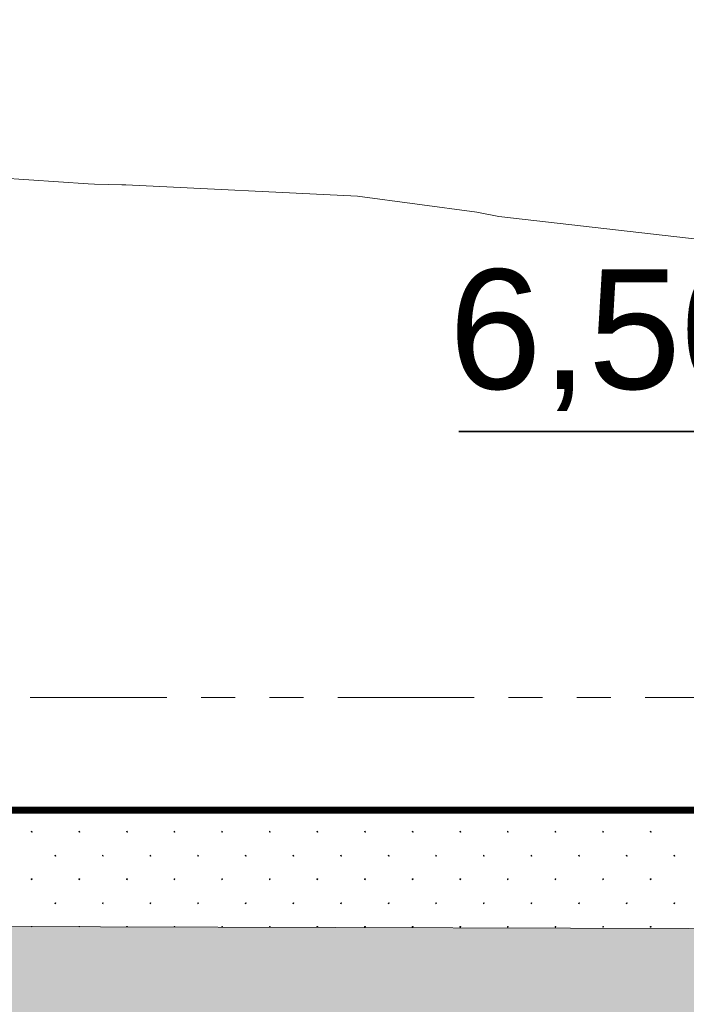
# Model space of a CAD drawing. Header units: millimetres. Extents: x 615418 to 955542, y 450519 to 646666.
# Tile 66 of 84: x 873513 to 883270, y 605265 to 619672. Entities that reach past the tile are written whole.
import ezdxf
from ezdxf.enums import TextEntityAlignment as Align

# ---------------------------------------------------------------- set-up
doc = ezdxf.new("R2010")
doc.units = ezdxf.units.MM
doc.linetypes.add('ACISOTGB', pattern=[9, 4, -1, 1, -1, 1, -1])
for name, color, linetype in [('00', 7, 'Continuous'), ('Bound', 7, 'Continuous'), ('C3D-Профиль', 7, 'Continuous'), ('Fill', 7, 'Continuous'), ('Бетон_условный', 7, 'Continuous'), ('отметки', 7, 'Continuous')]:
    doc.layers.add(name, color=color, linetype=linetype)
doc.layers.add('ИИ_ОФОРМЛЕНИЕ_015', color=7, linetype='Continuous', lineweight=15)
doc.styles.add('arial', font='arial.ttf')
doc.styles.get("Standard").update_dxf_attribs({"font": 'arial.ttf'})
doc.dimstyles.new('ISO-25', dxfattribs={"dimtxt": 2.5, "dimasz": 2.5, "dimexe": 1.25, "dimexo": 0.625, "dimtad": 1, "dimtxsty": 'Standard', "dimcen": 2.5, "dimadec": 0, "dimazin": 0, "dimtfac": 1, "dimtmove": 0, "dimatfit": 3, "dimfxl": 1, "dimarcsym": 0})

# ---------------------------------------------------------------- blocks, each defined once
blk = doc.blocks.new('_ArchTick')
at = {"color": 0, "linetype": 'ByBlock', "const_width": 0.15}
blk.add_lwpolyline([(-0.5, -0.5), (0.5, 0.5)], dxfattribs=at)
blk = doc.blocks.new('*D74')
at = {"color": 0, "lineweight": -2, "ltscale": 200, "transparency": 16777216}
for p, q in [((838627, 608418), (838627, 632948)), ((896767, 612168), (896767, 632948)), ((896767, 632323), (838627, 632323))]:
    blk.add_line(p, q, dxfattribs=at)
at = {"layer": 'Defpoints', "color": 0, "ltscale": 200, "transparency": 16777216}
for p in [(838627, 632323), (896767, 611856), (838627, 608106)]:
    blk.add_point(p, dxfattribs=at)
at = {"color": 0, "lineweight": -2, "ltscale": 200, "transparency": 16777216, "xscale": 1250, "yscale": 1250, "zscale": 1250, "rotation": 180}
blk.add_blockref('_ArchTick', (838627, 632323), dxfattribs=at)
at = {"color": 0, "lineweight": -2, "ltscale": 200, "transparency": 16777216, "xscale": 1250, "yscale": 1250, "zscale": 1250}
blk.add_blockref('_ArchTick', (896767, 632323), dxfattribs=at)
at = {"color": 0, "ltscale": 200, "transparency": 16777216, "insert": (867697, 633274), "char_height": 1250, "attachment_point": 5, "bg_fill": 3, "box_fill_scale": 1.1, "bg_fill_color": 256, "bg_fill_true_color": 13158600, "bg_fill_transparency": 0}
blk.add_mtext('5814', dxfattribs=at)
blk = doc.blocks.new('*U30')
at = {"color": 7, "lineweight": 25, "ltscale": 100}
blk.add_line((-9, 0), (0, 0), dxfattribs=at)
at = {"layer": '00', "color": 7, "lineweight": 35, "ltscale": 100}
for p, q in [((-6, 3.577), (-18.455, 3.577)), ((-6, 0), (-6, 3.577)), ((-9, 3), (-6, 0)), ((-6, 0), (-3, 3))]:
    blk.add_line(p, q, dxfattribs=at)
at = {"ltscale": 100, "style": 'arial', "flags": 8}
for tag, p in [('OTMETKA', (-9.233, 6.577)), ('OTMETKA_2', (-9.231, 0.577))]:
    blk.add_attdef(tag, text='', height=3.5, dxfattribs=at).set_placement(p, align=Align.MIDDLE_RIGHT)

msp = doc.modelspace()

# ---------------------------------------------------------------- hatches: boundary and pattern name
at = {"layer": 'Fill', "lineweight": 13}
h = msp.add_hatch(dxfattribs=at)
h.set_pattern_fill('GR30', color=256, scale=1500, pattern_type=2)
h.set_pattern_definition([(197.866148, (766950.019, 605597.732), (-1469.25, -489.3829239), [8.8168, -15942.6809]), (197.866148, (767197.519, 605845.232), (-1469.25, -489.3829239), [8.8168, -15942.6809]), (270, (767189.1, 605842.5), (489.75, 3e-14), [8.8168, -480.5661]), (270, (766941.6, 605595), (489.75, 3e-14), [8.8168, -480.5661]), (342.133852, (766941.694, 605586.242), (13713.0000001, -4404.4463148), [8.817, -15942.6807]), (342.133852, (767189.194, 605833.742), (13713.0000001, -4404.4463148), [8.817, -15942.6807]), (53.95219, (766949.944, 605583.392), (2448.75, 3425.680467), [8.817, -6649.238]), (53.95219, (767197.444, 605830.892), (2448.75, 3425.680467), [8.817, -6649.238]), (126.04781, (767202.694, 605838.092), (-1469.25, 1957.5316954), [8.8168, -6649.2382]), (126.04781, (766955.194, 605590.592), (-1469.25, 1957.5316954), [8.8168, -6649.2382])])
h.paths.add_polyline_path([(933579.3, 602648.5), (943944.1, 603034.7), (951843.6, 603295.4), (954042.3, 603379.5), (954989.5, 603415.7), (952542.3, 604231.5), (954042.3, 605231.5), (954042.3, 605512.1), (950535.1, 605748.2), (943944.1, 606214.7), (943496.9, 606250.4), (936616.8, 606252.6), (929736.7, 606258.9), (922856.7, 606269.1), (915976.6, 606282.8), (909096.5, 606299.3), (902216.5, 606317.9), (895336.4, 606337.9), (888456.3, 606358.3), (881576.2, 606378.3), (874696.2, 606397), (867816.1, 606413.5), (860936, 606427.2), (854055.9, 606437.4), (847475.8, 606438.8), (840295.8, 606445.8), (837106.8, 606445.8), (834117.9, 606445.8), (831128.9, 606445.9), (828139.9, 606445.9), (825151, 606445.9), (822162, 606445.9), (819173, 606445.9), (817678.5, 606445.9), (817678.5, 606445.8), (816922.4, 606485.4), (816175.6, 606517.7), (815428.8, 606549.5), (814681.9, 606581.4), (813935.1, 606613.2), (813188.3, 606645.1), (812441.5, 606675.7), (811694.6, 606706.2), (810947.8, 606736.8), (810200.9, 606767.4), (809454.1, 606795.8), (808707.2, 606824.3), (807960.3, 606852.8), (807213.4, 606881.3), (806466.5, 606907), (805719.6, 606932.7), (804972.7, 606958.5), (804225.8, 606984.2), (803478.8, 607006.5), (802731.8, 607028.9), (801984.8, 607051.2), (801237.9, 607073.6), (800490.8, 607092.2), (799743.8, 607110.7), (798996.7, 607129.3), (798249.7, 607147.8), (797502.6, 607162.3), (796755.5, 607176.8), (796008.4, 607191.3), (795161.3, 607205.8), (793411.4, 607124.1), (791761.5, 606882.5), (790111.6, 606491.6), (788461.7, 605968.4), (786811.8, 605335.8), (785161.9, 604621.6), (783512.1, 603856.8), (781862.2, 603074.9), (780450.5, 602420.5), (781424.5, 602419.5), (782398.6, 602418.6), (783372.6, 602417.6), (784346.7, 602416.6), (785320.7, 602415.6), (786294.8, 602414.7), (787268.8, 602413.7), (788242.9, 602412.7), (789217, 602411.7), (790191, 602410.7), (791165.1, 602409.8), (792139.1, 602408.8), (793113.2, 602407.8), (794087.2, 602406.8), (795230.8, 602406.8), (796008.2, 602381.8), (796755, 602357.8), (797501.9, 602333.8), (798248.8, 602309.8), (798995.4, 602279), (799742.1, 602248.3), (800488.8, 602217.5), (801235.5, 602186.8), (801982, 602149.8), (802728.5, 602112.7), (803475, 602075.7), (804221.5, 602038.7), (804967.9, 601996.1), (805714.3, 601953.5), (806460.6, 601910.9), (807207, 601868.3), (807953.2, 601821.1), (808699.4, 601773.9), (809445.7, 601726.7), (810191.9, 601679.5), (810938, 601628.8), (811684.2, 601578.2), (812430.3, 601527.5), (813176.5, 601476.9), (813922.6, 601424.1), (814668.6, 601371.4), (815414.7, 601318.6), (816160.8, 601265.8), (816906.9, 601212.3), (817678, 601145.9), (819173, 601145.9), (822162, 601145.9), (825151, 601145.9), (828139.9, 601145.9), (831128.9, 601145.9), (834117.9, 601145.9), (837106.8, 601145.8), (840295.8, 601145.8), (843649.5, 601143.8), (847475.8, 601145.8), (850356.8, 601128.3), (853710.5, 601115.5), (857064.2, 601100), (860417.9, 601082.4), (863771.6, 601063.7), (867125.2, 601044.5), (870478.9, 601025.7), (873832.6, 601008.2), (877186.3, 600992.6), (880540, 600979.8), (883893.6, 600970.2), (887247.3, 600964.3), (890601, 600962.3), (892119.9, 601012.4), (902484.8, 601398.7), (912849.6, 601812.2), (923214.4, 602235)])

# ---------------------------------------------------------------- linework, layer by layer
at = {"layer": 'Bound', "color": 7, "linetype": 'Continuous', "lineweight": 0, "flags": 128}
msp.add_lwpolyline([(943496.9, 606250.4), (936616.8, 606252.6), (929736.7, 606258.9), (922856.7, 606269.1), (915976.6, 606282.8), (909096.5, 606299.3), (902216.5, 606317.9), (895336.4, 606337.9), (888456.3, 606358.3), (881576.2, 606378.3), (874696.2, 606397), (867816.1, 606413.5), (860936, 606427.2), (854055.9, 606437.4), (847475.8, 606438.8)], dxfattribs=at)
at = {"layer": 'C3D-Профиль', "linetype": 'Continuous', "lineweight": 13, "flags": 128}
msp.add_lwpolyline([(873210, 617355.8), (874515.9, 617268), (874608.1, 617263.4), (875008.3, 617257.1), (875066.6, 617254.4), (878456.2, 617091.4), (880204.9, 616855.8), (880527.2, 616792.6), (884324.6, 616355.8), (885467.6, 616203.6), (888380.1, 615855.8), (889561, 615699.8), (891763.5, 615465.6), (892574.7, 615355.8), (896675.6, 614937.8)], dxfattribs=at)
at = {"layer": 'Fill', "linetype": 'Continuous', "lineweight": 13}
for p, q in [((873690.2, 607797.2), (873682.5, 607794.7)), ((873682.5, 607794.7), (873682.5, 607786.5)), ((873682.6, 607786.6), (873690.3, 607784.1)), ((873690.2, 607784), (873695, 607790.6)), ((873695.1, 607790.6), (873690.3, 607797.2)), ((874387.2, 607797.2), (874379.4, 607794.7)), ((874379.4, 607794.7), (874379.4, 607786.5)), ((874379.5, 607786.6), (874387.3, 607784.1)), ((874392, 607790.6), (874387.2, 607797.2)), ((874387.2, 607784), (874392, 607790.6)), ((875084.1, 607797.2), (875076.3, 607794.7)), ((875076.4, 607794.7), (875076.4, 607786.5)), ((875076.4, 607786.6), (875084.2, 607784.1)), ((875088.9, 607790.6), (875084.1, 607797.2)), ((875084.1, 607784), (875088.9, 607790.6)), ((875781, 607797.2), (875773.3, 607794.7)), ((875773.3, 607794.7), (875773.3, 607786.5)), ((875773.4, 607786.6), (875781.1, 607784.1)), ((875781, 607784), (875785.8, 607790.6)), ((875785.8, 607790.6), (875781.1, 607797.2)), ((876477.9, 607797.2), (876470.2, 607794.7)), ((876470.2, 607794.7), (876470.2, 607786.5)), ((876470.3, 607786.6), (876478, 607784.1)), ((876477.9, 607784), (876482.7, 607790.6)), ((876482.8, 607790.6), (876478, 607797.2)), ((877174.9, 607797.2), (877167.1, 607794.7)), ((877167.2, 607794.7), (877167.2, 607786.5)), ((877167.2, 607786.6), (877175, 607784.1)), ((877179.7, 607790.6), (877174.9, 607797.2)), ((877174.9, 607784), (877179.7, 607790.6)), ((877871.8, 607797.2), (877864.1, 607794.7)), ((877864.1, 607794.7), (877864.1, 607786.5)), ((877864.2, 607786.6), (877871.9, 607784.1)), ((877876.6, 607790.6), (877871.8, 607797.2)), ((877871.8, 607784), (877876.6, 607790.6)), ((878568.7, 607797.2), (878561, 607794.7)), ((878561, 607794.7), (878561, 607786.5)), ((878561.1, 607786.6), (878568.8, 607784.1)), ((878568.7, 607784), (878573.5, 607790.6)), ((878573.6, 607790.6), (878568.8, 607797.2)), ((879265.7, 607797.2), (879257.9, 607794.7)), ((879258, 607794.7), (879258, 607786.5)), ((879258, 607786.6), (879265.8, 607784.1)), ((879270.5, 607790.6), (879265.7, 607797.2)), ((879265.7, 607784), (879270.5, 607790.6)), ((879962.6, 607797.2), (879954.8, 607794.7)), ((879954.9, 607794.7), (879954.9, 607786.5)), ((879954.9, 607786.6), (879962.7, 607784.1)), ((879967.4, 607790.6), (879962.6, 607797.2)), ((879962.6, 607784), (879967.4, 607790.6)), ((880659.5, 607797.2), (880651.8, 607794.7)), ((880651.8, 607794.7), (880651.8, 607786.5)), ((880651.9, 607786.6), (880659.6, 607784.1)), ((880659.5, 607784), (880664.3, 607790.6)), ((880664.4, 607790.6), (880659.6, 607797.2)), ((881356.5, 607797.2), (881348.7, 607794.7)), ((881348.7, 607794.7), (881348.7, 607786.5)), ((881348.8, 607786.6), (881356.6, 607784.1)), ((881361.3, 607790.6), (881356.5, 607797.2)), ((881356.5, 607784), (881361.2, 607790.6)), ((882053.4, 607797.2), (882045.6, 607794.7)), ((882045.7, 607794.7), (882045.7, 607786.5)), ((882045.7, 607786.6), (882053.5, 607784.1)), ((882058.2, 607790.6), (882053.4, 607797.2)), ((882053.4, 607784), (882058.2, 607790.6)), ((882750.3, 607797.2), (882742.6, 607794.7)), ((882742.6, 607794.7), (882742.6, 607786.5)), ((882742.7, 607786.6), (882750.4, 607784.1)), ((882755.1, 607790.6), (882750.3, 607797.2)), ((882750.3, 607784), (882755.1, 607790.6)), ((874035.2, 607445.6), (874027.5, 607443.1)), ((874027.5, 607443.1), (874027.5, 607435)), ((874027.6, 607435), (874035.3, 607432.5)), ((874035.2, 607432.4), (874040, 607439)), ((874040.1, 607439), (874035.3, 607445.6)), ((874732.2, 607445.6), (874724.4, 607443.1)), ((874724.4, 607443.1), (874724.4, 607435)), ((874724.5, 607435), (874732.3, 607432.5)), ((874737, 607439), (874732.2, 607445.6)), ((874732.2, 607432.4), (874737, 607439)), ((875429.1, 607445.6), (875421.3, 607443.1)), ((875421.4, 607443.1), (875421.4, 607435)), ((875421.4, 607435), (875429.2, 607432.5)), ((875433.9, 607439), (875429.1, 607445.6)), ((875429.1, 607432.4), (875433.9, 607439)), ((876126, 607445.6), (876118.3, 607443.1)), ((876118.3, 607443.1), (876118.3, 607435)), ((876118.4, 607435), (876126.1, 607432.5)), ((876126, 607432.4), (876130.8, 607439)), ((876130.8, 607439), (876126.1, 607445.6)), ((876822.9, 607445.6), (876815.2, 607443.1)), ((876815.2, 607443.1), (876815.2, 607435)), ((876815.3, 607435), (876823, 607432.5)), ((876822.9, 607432.4), (876827.7, 607439)), ((876827.8, 607439), (876823, 607445.6)), ((877519.9, 607445.6), (877512.1, 607443.1)), ((877512.2, 607443.1), (877512.2, 607435)), ((877512.2, 607435), (877520, 607432.5)), ((877524.7, 607439), (877519.9, 607445.6)), ((877519.9, 607432.4), (877524.7, 607439)), ((878216.8, 607445.6), (878209.1, 607443.1)), ((878209.1, 607443.1), (878209.1, 607435)), ((878209.2, 607435), (878216.9, 607432.5)), ((878221.6, 607439), (878216.8, 607445.6)), ((878216.8, 607432.4), (878221.6, 607439)), ((878913.7, 607445.6), (878906, 607443.1)), ((878906, 607443.1), (878906, 607435)), ((878906.1, 607435), (878913.8, 607432.5)), ((878913.7, 607432.4), (878918.5, 607439)), ((878918.6, 607439), (878913.8, 607445.6)), ((879610.7, 607445.6), (879602.9, 607443.1)), ((879603, 607443.1), (879603, 607435)), ((879603, 607435), (879610.8, 607432.5)), ((879615.5, 607439), (879610.7, 607445.6)), ((879610.7, 607432.4), (879615.5, 607439)), ((880307.6, 607445.6), (880299.8, 607443.1)), ((880299.9, 607443.1), (880299.9, 607435)), ((880299.9, 607435), (880307.7, 607432.5)), ((880312.4, 607439), (880307.6, 607445.6)), ((880307.6, 607432.4), (880312.4, 607439)), ((881004.5, 607445.6), (880996.8, 607443.1)), ((880996.8, 607443.1), (880996.8, 607435)), ((880996.9, 607435), (881004.6, 607432.5)), ((881004.5, 607432.4), (881009.3, 607439)), ((881009.4, 607439), (881004.6, 607445.6)), ((881701.5, 607445.6), (881693.7, 607443.1)), ((881693.7, 607443.1), (881693.7, 607435)), ((881693.8, 607435), (881701.6, 607432.5)), ((881706.3, 607439), (881701.5, 607445.6)), ((881701.5, 607432.4), (881706.2, 607439)), ((882398.4, 607445.6), (882390.6, 607443.1)), ((882390.7, 607443.1), (882390.7, 607435)), ((882390.7, 607435), (882398.5, 607432.5)), ((882403.2, 607439), (882398.4, 607445.6)), ((882398.4, 607432.4), (882403.2, 607439)), ((883095.3, 607445.6), (883087.6, 607443.1)), ((883087.6, 607443.1), (883087.6, 607435)), ((883087.7, 607435), (883095.4, 607432.5)), ((883100.1, 607439), (883095.3, 607445.6)), ((883095.3, 607432.4), (883100.1, 607439)), ((873690.2, 607100.6), (873682.5, 607098.1)), ((873682.5, 607098.1), (873682.5, 607090)), ((873682.6, 607090), (873690.3, 607087.5)), ((873690.2, 607087.4), (873695, 607094)), ((873695.1, 607094), (873690.3, 607100.6)), ((874387.2, 607100.6), (874379.4, 607098.1)), ((874379.4, 607098.1), (874379.4, 607090)), ((874379.5, 607090), (874387.3, 607087.5)), ((874392, 607094), (874387.2, 607100.6)), ((874387.2, 607087.4), (874392, 607094)), ((875084.1, 607100.6), (875076.3, 607098.1)), ((875076.4, 607098.1), (875076.4, 607090)), ((875076.4, 607090), (875084.2, 607087.5)), ((875088.9, 607094), (875084.1, 607100.6)), ((875084.1, 607087.4), (875088.9, 607094)), ((875781, 607100.6), (875773.3, 607098.1)), ((875773.3, 607098.1), (875773.3, 607090)), ((875773.4, 607090), (875781.1, 607087.5)), ((875781, 607087.4), (875785.8, 607094)), ((875785.8, 607094), (875781.1, 607100.6)), ((876477.9, 607100.6), (876470.2, 607098.1)), ((876470.2, 607098.1), (876470.2, 607090)), ((876470.3, 607090), (876478, 607087.5)), ((876477.9, 607087.4), (876482.7, 607094)), ((876482.8, 607094), (876478, 607100.6)), ((877174.9, 607100.6), (877167.1, 607098.1)), ((877167.2, 607098.1), (877167.2, 607090)), ((877167.2, 607090), (877175, 607087.5)), ((877179.7, 607094), (877174.9, 607100.6)), ((877174.9, 607087.4), (877179.7, 607094)), ((877871.8, 607100.6), (877864.1, 607098.1)), ((877864.1, 607098.1), (877864.1, 607090)), ((877864.2, 607090), (877871.9, 607087.5)), ((877876.6, 607094), (877871.8, 607100.6)), ((877871.8, 607087.4), (877876.6, 607094)), ((878568.7, 607100.6), (878561, 607098.1)), ((878561, 607098.1), (878561, 607090)), ((878561.1, 607090), (878568.8, 607087.5)), ((878568.7, 607087.4), (878573.5, 607094)), ((878573.6, 607094), (878568.8, 607100.6)), ((879265.7, 607100.6), (879257.9, 607098.1)), ((879258, 607098.1), (879258, 607090)), ((879258, 607090), (879265.8, 607087.5)), ((879270.5, 607094), (879265.7, 607100.6)), ((879265.7, 607087.4), (879270.5, 607094)), ((879962.6, 607100.6), (879954.8, 607098.1)), ((879954.9, 607098.1), (879954.9, 607090)), ((879954.9, 607090), (879962.7, 607087.5)), ((879967.4, 607094), (879962.6, 607100.6)), ((879962.6, 607087.4), (879967.4, 607094)), ((880659.5, 607100.6), (880651.8, 607098.1)), ((880651.8, 607098.1), (880651.8, 607090)), ((880651.9, 607090), (880659.6, 607087.5)), ((880659.5, 607087.4), (880664.3, 607094)), ((880664.4, 607094), (880659.6, 607100.6)), ((881356.5, 607100.6), (881348.7, 607098.1)), ((881348.7, 607098.1), (881348.7, 607090)), ((881348.8, 607090), (881356.6, 607087.5)), ((881361.3, 607094), (881356.5, 607100.6)), ((881356.5, 607087.4), (881361.2, 607094)), ((882053.4, 607100.6), (882045.6, 607098.1)), ((882045.7, 607098.1), (882045.7, 607090)), ((882045.7, 607090), (882053.5, 607087.5)), ((882058.2, 607094), (882053.4, 607100.6)), ((882053.4, 607087.4), (882058.2, 607094)), ((882750.3, 607100.6), (882742.6, 607098.1)), ((882742.6, 607098.1), (882742.6, 607090)), ((882742.7, 607090), (882750.4, 607087.5)), ((882755.1, 607094), (882750.3, 607100.6)), ((882750.3, 607087.4), (882755.1, 607094)), ((874035.2, 606749), (874027.5, 606746.5)), ((874027.5, 606746.5), (874027.5, 606738.4)), ((874027.6, 606738.4), (874035.3, 606735.9)), ((874035.2, 606735.8), (874040, 606742.4)), ((874040.1, 606742.4), (874035.3, 606749)), ((874732.2, 606749), (874724.4, 606746.5)), ((874724.4, 606746.5), (874724.4, 606738.4)), ((874724.5, 606738.4), (874732.3, 606735.9)), ((874737, 606742.4), (874732.2, 606749)), ((874732.2, 606735.8), (874737, 606742.4)), ((875429.1, 606749), (875421.3, 606746.5)), ((875421.4, 606746.5), (875421.4, 606738.4)), ((875421.4, 606738.4), (875429.2, 606735.9)), ((875433.9, 606742.4), (875429.1, 606749)), ((875429.1, 606735.8), (875433.9, 606742.4)), ((876126, 606749), (876118.3, 606746.5)), ((876118.3, 606746.5), (876118.3, 606738.4)), ((876118.4, 606738.4), (876126.1, 606735.9)), ((876126, 606735.8), (876130.8, 606742.4)), ((876130.8, 606742.4), (876126.1, 606749)), ((876822.9, 606749), (876815.2, 606746.5)), ((876815.2, 606746.5), (876815.2, 606738.4)), ((876815.3, 606738.4), (876823, 606735.9)), ((876822.9, 606735.8), (876827.7, 606742.4)), ((876827.8, 606742.4), (876823, 606749)), ((877519.9, 606749), (877512.1, 606746.5)), ((877512.2, 606746.5), (877512.2, 606738.4)), ((877512.2, 606738.4), (877520, 606735.9)), ((877524.7, 606742.4), (877519.9, 606749)), ((877519.9, 606735.8), (877524.7, 606742.4)), ((878216.8, 606749), (878209.1, 606746.5)), ((878209.1, 606746.5), (878209.1, 606738.4)), ((878209.2, 606738.4), (878216.9, 606735.9)), ((878221.6, 606742.4), (878216.8, 606749)), ((878216.8, 606735.8), (878221.6, 606742.4)), ((878913.7, 606749), (878906, 606746.5)), ((878906, 606746.5), (878906, 606738.4)), ((878906.1, 606738.4), (878913.8, 606735.9)), ((878913.7, 606735.8), (878918.5, 606742.4)), ((878918.6, 606742.4), (878913.8, 606749)), ((879610.7, 606749), (879602.9, 606746.5)), ((879603, 606746.5), (879603, 606738.4)), ((879603, 606738.4), (879610.8, 606735.9)), ((879615.5, 606742.4), (879610.7, 606749)), ((879610.7, 606735.8), (879615.5, 606742.4)), ((880307.6, 606749), (880299.8, 606746.5)), ((880299.9, 606746.5), (880299.9, 606738.4)), ((880299.9, 606738.4), (880307.7, 606735.9)), ((880312.4, 606742.4), (880307.6, 606749)), ((880307.6, 606735.8), (880312.4, 606742.4)), ((881004.5, 606749), (880996.8, 606746.5)), ((880996.8, 606746.5), (880996.8, 606738.4)), ((880996.9, 606738.4), (881004.6, 606735.9)), ((881004.5, 606735.8), (881009.3, 606742.4)), ((881009.4, 606742.4), (881004.6, 606749)), ((881701.5, 606749), (881693.7, 606746.5)), ((881693.7, 606746.5), (881693.7, 606738.4)), ((881693.8, 606738.4), (881701.6, 606735.9)), ((881706.3, 606742.4), (881701.5, 606749)), ((881701.5, 606735.8), (881706.2, 606742.4)), ((882398.4, 606749), (882390.6, 606746.5)), ((882390.7, 606746.5), (882390.7, 606738.4)), ((882390.7, 606738.4), (882398.5, 606735.9)), ((882403.2, 606742.4), (882398.4, 606749)), ((882398.4, 606735.8), (882403.2, 606742.4)), ((883095.3, 606749), (883087.6, 606746.5)), ((883087.6, 606746.5), (883087.6, 606738.4)), ((883087.7, 606738.4), (883095.4, 606735.9)), ((883100.1, 606742.4), (883095.3, 606749)), ((883095.3, 606735.8), (883100.1, 606742.4)), ((873690.2, 606404), (873682.5, 606401.5)), ((873682.5, 606401.5), (873682.5, 606399.4)), ((873693.6, 606399.4), (873690.3, 606404)), ((874387.2, 606404), (874379.4, 606401.5)), ((874379.4, 606401.5), (874379.4, 606397.7)), ((874391.8, 606397.7), (874387.2, 606404)), ((875084.1, 606404), (875076.3, 606401.5)), ((875076.4, 606401.5), (875076.4, 606396)), ((875088.9, 606397.4), (875084.1, 606404)), ((875087.8, 606395.9), (875088.9, 606397.4)), ((875781, 606404), (875773.3, 606401.5)), ((875773.3, 606401.5), (875773.3, 606394.1)), ((875785.8, 606397.4), (875781.1, 606404)), ((875783.3, 606394), (875785.8, 606397.4)), ((876477.9, 606404), (876470.2, 606401.5)), ((876470.2, 606401.5), (876470.2, 606393.4)), ((876470.3, 606393.4), (876474.1, 606392.2)), ((876482.8, 606397.4), (876478, 606404)), ((876478.9, 606392.2), (876482.7, 606397.4)), ((877174.9, 606404), (877167.1, 606401.5)), ((877167.2, 606401.5), (877167.2, 606393.4)), ((877167.2, 606393.4), (877175, 606390.9)), ((877179.7, 606397.4), (877174.9, 606404)), ((877174.9, 606390.8), (877179.7, 606397.4)), ((877871.8, 606404), (877864.1, 606401.5)), ((877864.1, 606401.5), (877864.1, 606393.4)), ((877864.2, 606393.4), (877871.9, 606390.9)), ((877876.6, 606397.4), (877871.8, 606404)), ((877871.8, 606390.8), (877876.6, 606397.4)), ((878568.7, 606404), (878561, 606401.5)), ((878561, 606401.5), (878561, 606393.4)), ((878561.1, 606393.4), (878568.8, 606390.9)), ((878568.7, 606390.8), (878573.5, 606397.4)), ((878573.6, 606397.4), (878568.8, 606404)), ((879265.7, 606404), (879257.9, 606401.5)), ((879258, 606401.5), (879258, 606393.4)), ((879258, 606393.4), (879265.8, 606390.9)), ((879270.5, 606397.4), (879265.7, 606404)), ((879265.7, 606390.8), (879270.5, 606397.4)), ((879962.6, 606404), (879954.8, 606401.5)), ((879954.9, 606401.5), (879954.9, 606393.4)), ((879954.9, 606393.4), (879962.7, 606390.9)), ((879967.4, 606397.4), (879962.6, 606404)), ((879962.6, 606390.8), (879967.4, 606397.4)), ((880659.5, 606404), (880651.8, 606401.5)), ((880651.8, 606401.5), (880651.8, 606393.4)), ((880651.9, 606393.4), (880659.6, 606390.9)), ((880659.5, 606390.8), (880664.3, 606397.4)), ((880664.4, 606397.4), (880659.6, 606404)), ((881356.5, 606404), (881348.7, 606401.5)), ((881348.7, 606401.5), (881348.7, 606393.4)), ((881348.8, 606393.4), (881356.6, 606390.9)), ((881361.3, 606397.4), (881356.5, 606404)), ((881356.5, 606390.8), (881361.2, 606397.4)), ((882053.4, 606404), (882045.6, 606401.5)), ((882045.7, 606401.5), (882045.7, 606393.4)), ((882045.7, 606393.4), (882053.5, 606390.9)), ((882058.2, 606397.4), (882053.4, 606404)), ((882053.4, 606390.8), (882058.2, 606397.4)), ((882750.3, 606404), (882742.6, 606401.5)), ((882742.6, 606401.5), (882742.6, 606393.4)), ((882742.7, 606393.4), (882750.4, 606390.9)), ((882755.1, 606397.4), (882750.3, 606404)), ((882750.3, 606390.8), (882755.1, 606397.4))]:
    msp.add_line(p, q, dxfattribs=at)
at = {"layer": 'ИИ_ОФОРМЛЕНИЕ_015', "color": 42, "lineweight": 25, "const_width": 100}
msp.add_lwpolyline([(748367, 605855.8), (754973.8, 605864.8), (758475, 607605.8), (771052, 607605.8), (774287, 607605.8), (839227, 607605.8), (840227, 608105.8), (889667, 608105.8), (889667, 611855.8), (896767, 611855.8), (905517, 615355.8), (908517, 615355.8), (917517, 618955.8), (925517, 618955.8), (934517, 615355.8), (937517, 615355.8), (941510.5, 613359)], dxfattribs=at)

# ---------------------------------------------------------------- next in the draw order: dimensions: what is measured, and where the dimension line sits
at = {"ltscale": 200}
dim = msp.add_linear_dim(base=(838627, 632322.9), p1=(896767, 611855.8), p2=(838627, 608105.8), dimstyle='ISO-25', override={"dimscale": 500, "dimdec": 0, "dimlfac": 0.1, "dimzin": 0, "dimblk1": 'ArchTick', "dimblk2": 'ArchTick', "dimsah": 1, "dimtmove": 1, "dimtfill": 1}, dxfattribs=at)
dim.commit()
dim.dimension.update_dxf_attribs({"geometry": '*D74', "text_midpoint": (867697, 633273.6)})

# ---------------------------------------------------------------- next in the draw order: linework, layer by layer
at = {"layer": 'Бетон_условный', "color": 0, "linetype": 'ACISOTGB', "lineweight": 20, "ltscale": 500}
msp.add_lwpolyline([(682879.1, 611055.8), (682879.1, 611655.8), (750686.2, 611655.8), (750686.2, 622305.8), (765897, 622305.8), (765897, 631105.8), (769597, 631105.8), (769597, 621305.8), (779417, 621305.8), (779417, 609755.8), (804417, 609755.8), (804417, 612255.8), (805167, 612255.8), (810667, 609755.8), (883917, 609755.8), (889167, 611855.8), (889667, 611855.8)], dxfattribs=at)
at = {"layer": 'ИИ_ОФОРМЛЕНИЕ_015', "color": 42, "lineweight": 25, "const_width": 100}
msp.add_lwpolyline([(748367, 605855.8), (754973.8, 605855.8), (758475, 607605.8), (760083, 607605.8), (771192, 607605.8), (774287, 607605.8), (837627, 607605.8), (838627, 608105.8), (888067, 608105.8), (888067, 611855.8), (895167, 611855.8), (903917, 615355.8), (906917, 615355.8), (915917, 618955.8), (923917, 618955.8), (932917, 615355.8), (935917, 615355.8), (941924.5, 612352)], dxfattribs=at)

# ---------------------------------------------------------------- next in the draw order: block references
at = {"layer": 'отметки'}
ref = msp.add_blockref('*U30', (889167, 611855.8), dxfattribs=dict(at, xscale=500, yscale=500, zscale=500))
ref.add_attrib('OTMETKA', '6,50', dxfattribs={"layer": '0', "ltscale": 100, "height": 1750, "style": 'arial'}).set_placement((884550.7, 615144.2), align=Align.MIDDLE_RIGHT)

doc.saveas('drawing.dxf')
